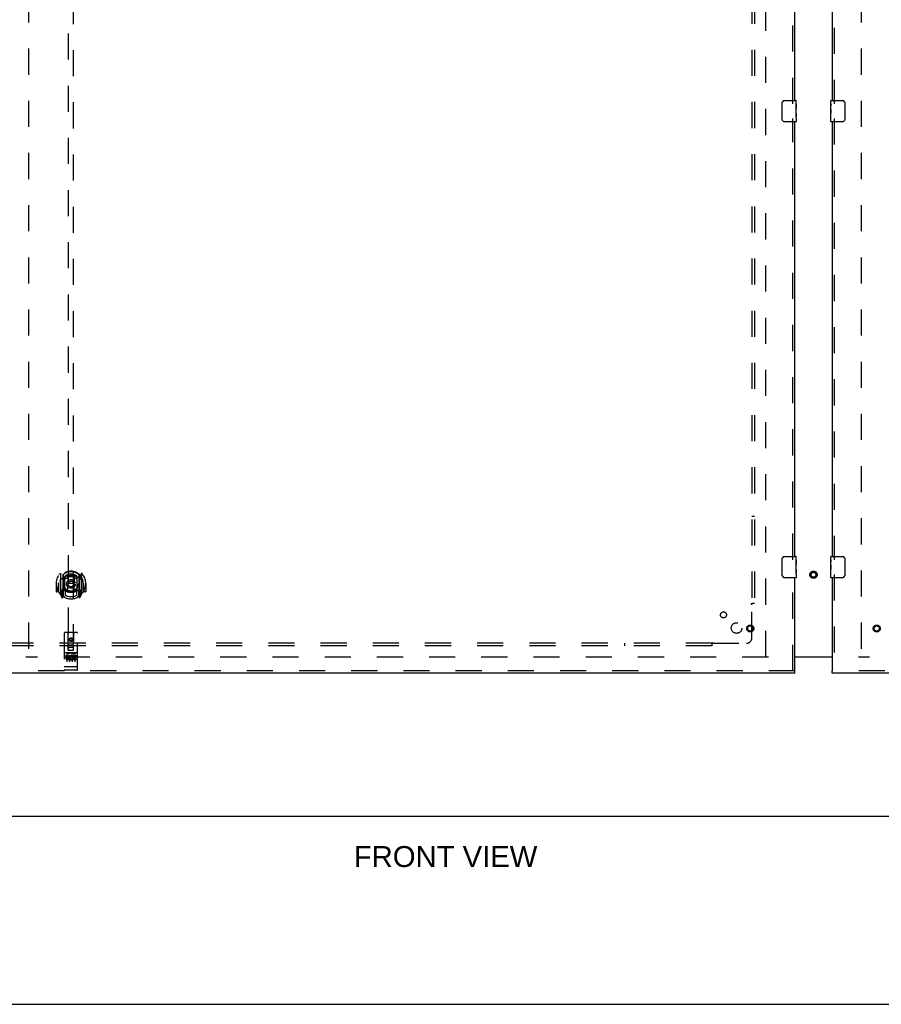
# Model space of a CAD drawing. Header units: inches. Extents: x 0 to 224, y 0 to 145.
# Tile 3 of 92: x 75 to 116, y 0 to 46. Entities that reach past the tile are written whole.
import ezdxf

# ---------------------------------------------------------------- set-up
doc = ezdxf.new("R2010")
doc.units = ezdxf.units.IN
doc.header["$LTSCALE"] = 12.302632
doc.header["$MEASUREMENT"] = 0
doc.linetypes.add('HIDDEN', pattern=[0.2, 0.1, -0.1])
doc.layers.get('0').update_dxf_attribs({"linetype": 'CONTINUOUS'})
for name, color, linetype in [('DEFAULT_2', 8, 'HIDDEN'), ('DIMENSIONS', 7, 'CONTINUOUS'), ('DOOR_2_ASSEMBLY', 7, 'CONTINUOUS'), ('MAIN_DOOR_ASSEMBLY', 7, 'CONTINUOUS'), ('SUBPANELS', 7, 'CONTINUOUS')]:
    doc.layers.add(name, color=color, linetype=linetype)
doc.styles.get("Standard").update_dxf_attribs({"font": 'arial.ttf'})

msp = doc.modelspace()

# ---------------------------------------------------------------- linework, layer by layer
at = {"color": 3, "linetype": 'Continuous'}
msp.add_line((111.769, 16.382), (113.519, 16.382), dxfattribs=at)
at = {"color": 7, "linetype": 'Continuous'}
for p, q in [((113.519, 16.362), (111.769, 16.362)), ((35.706, 8.867), (153.081, 8.867)), ((0, 0), (223.684, 0))]:
    msp.add_line(p, q, dxfattribs=at)
at = {"layer": 'DEFAULT_2', "color": 8, "linetype": 'HIDDEN'}
for p, q in [((75.644, 89.352), (75.644, 16.382)), ((110.394, 16.382), (110.394, 89.352)), ((114.894, 89.352), (114.894, 16.382)), ((110.519, 16.367), (75.519, 16.367)), ((149.738, 16.367), (114.769, 16.367))]:
    msp.add_line(p, q, dxfattribs=at)
for radius in [0.169, 0.124, 0.114]:
    msp.add_circle((112.644, 20.257), radius, dxfattribs=at)
at = {"layer": 'DOOR_2_ASSEMBLY', "color": 8, "linetype": 'HIDDEN'}
for p, q in [((111.665, 42.462), (111.665, 63.272)), ((77.519, 50.697), (77.519, 16.695)), ((77.769, 16.695), (77.769, 50.697)), ((111.665, 20.962), (111.665, 41.772)), ((77.144, 20.323), (77.144, 19.355)), ((77.261, 20.269), (77.261, 19.253)), ((77.269, 20.244), (77.269, 19.241)), ((77.361, 19.521), (77.361, 20.152)), ((77.369, 20.204), (77.369, 20.101)), ((77.481, 20.178), (77.511, 19.839)), ((77.807, 20.178), (77.776, 19.839)), ((77.919, 20.101), (77.919, 20.204)), ((77.926, 20.152), (77.926, 19.521)), ((78.019, 20.244), (78.019, 19.241)), ((78.026, 20.269), (78.026, 19.253)), ((78.144, 19.355), (78.144, 20.323)), ((111.665, 15.721), (111.665, 20.272)), ((76.959, 19.839), (76.944, 19.839)), ((76.944, 19.839), (76.944, 19.466)), ((77.061, 19.839), (77.076, 19.839)), ((77.061, 19.839), (77.061, 19.451)), ((77.069, 19.428), (77.069, 19.886)), ((77.261, 19.51), (77.201, 19.51)), ((77.201, 19.51), (77.201, 19.36)), ((77.361, 19.511), (77.289, 19.511)), ((77.369, 19.54), (77.369, 19.288)), ((77.481, 19.495), (77.511, 19.839)), ((77.776, 19.839), (77.511, 19.839)), ((77.807, 19.495), (77.776, 19.839)), ((77.919, 19.288), (77.919, 19.54)), ((77.999, 19.511), (77.926, 19.511)), ((78.086, 19.51), (78.026, 19.51)), ((78.086, 19.36), (78.086, 19.51)), ((78.226, 19.839), (78.211, 19.839)), ((78.219, 19.428), (78.219, 19.886)), ((78.226, 19.839), (78.226, 19.451)), ((78.344, 19.839), (78.329, 19.839)), ((78.344, 19.839), (78.344, 19.466)), ((77.061, 19.451), (76.959, 19.451)), ((77.061, 19.451), (77.069, 19.466)), ((77.148, 19.345), (77.218, 19.169)), ((77.201, 19.36), (77.269, 19.36)), ((77.239, 19.413), (77.21, 19.367)), ((77.24, 19.249), (77.244, 19.246)), ((77.247, 19.172), (77.261, 19.253)), ((77.339, 19.191), (77.269, 19.3)), ((77.271, 19.473), (77.271, 19.266)), ((77.357, 19.493), (77.291, 19.493)), ((77.996, 19.493), (77.931, 19.493)), ((78.019, 19.3), (77.949, 19.191)), ((78.016, 19.266), (78.016, 19.473)), ((78.019, 19.36), (78.086, 19.36)), ((78.026, 19.253), (78.041, 19.172)), ((78.047, 19.249), (78.048, 19.249)), ((78.048, 19.249), (78.048, 19.249)), ((78.048, 19.249), (78.048, 19.249)), ((78.078, 19.367), (78.049, 19.413)), ((78.069, 19.169), (78.139, 19.345)), ((78.218, 19.466), (78.226, 19.451)), ((78.329, 19.451), (78.226, 19.451)), ((77.331, 17.505), (77.331, 15.78)), ((77.926, 17.535), (77.361, 17.535)), ((77.517, 16.695), (77.514, 17.505)), ((77.644, 17.267), (77.581, 17.231)), ((77.581, 17.231), (77.591, 17.225)), ((77.581, 17.231), (77.581, 17.159)), ((77.644, 17.256), (77.591, 17.225)), ((77.591, 17.225), (77.591, 17.165)), ((77.706, 17.231), (77.644, 17.267)), ((77.644, 17.267), (77.644, 17.256)), ((77.696, 17.225), (77.644, 17.256)), ((77.706, 17.231), (77.696, 17.225)), ((77.696, 17.165), (77.696, 17.225)), ((77.706, 17.159), (77.706, 17.231)), ((77.77, 16.695), (77.774, 17.505)), ((77.956, 15.78), (77.956, 17.505)), ((77.516, 16.945), (77.771, 16.945)), ((77.729, 16.82), (77.559, 16.82)), ((77.581, 17.159), (77.591, 17.165)), ((77.581, 17.159), (77.644, 17.123)), ((77.591, 17.165), (77.644, 17.135)), ((77.644, 17.135), (77.696, 17.165)), ((77.644, 17.123), (77.706, 17.159)), ((77.644, 17.123), (77.644, 17.135)), ((77.706, 17.159), (77.696, 17.165)), ((77.926, 16.578), (77.361, 16.578)), ((77.499, 16.456), (77.407, 16.456)), ((77.407, 16.456), (77.407, 16.413)), ((77.499, 16.413), (77.407, 16.413)), ((77.433, 16.562), (77.605, 16.562)), ((77.456, 16.447), (77.456, 16.141)), ((77.503, 16.37), (77.457, 16.37)), ((77.499, 16.329), (77.471, 16.329)), ((77.563, 16.285), (77.471, 16.285)), ((77.517, 16.695), (77.539, 16.695)), ((77.539, 16.695), (77.749, 16.695)), ((77.563, 16.285), (77.563, 16.243)), ((77.581, 16.447), (77.581, 16.141)), ((77.683, 16.562), (77.855, 16.562)), ((77.695, 16.291), (77.712, 16.252)), ((77.706, 16.447), (77.706, 16.141)), ((77.72, 16.42), (77.707, 16.402)), ((77.716, 16.445), (77.72, 16.444)), ((77.876, 16.456), (77.72, 16.456)), ((77.72, 16.456), (77.72, 16.444)), ((77.72, 16.42), (77.72, 16.243)), ((77.749, 16.695), (77.77, 16.695)), ((77.876, 16.413), (77.762, 16.413)), ((77.762, 16.413), (77.762, 16.37)), ((77.854, 16.37), (77.762, 16.37)), ((77.854, 16.328), (77.762, 16.328)), ((77.762, 16.328), (77.762, 16.285)), ((77.876, 16.285), (77.762, 16.285)), ((77.831, 16.447), (77.831, 16.141)), ((77.854, 16.37), (77.854, 16.328)), ((77.876, 16.456), (77.876, 16.413)), ((77.876, 16.285), (77.876, 16.243)), ((77.35, 15.908), (77.349, 15.909)), ((77.351, 15.908), (77.35, 15.908)), ((77.352, 15.908), (77.351, 15.908)), ((77.351, 15.908), (77.351, 15.908)), ((77.353, 15.908), (77.352, 15.908)), ((77.354, 15.908), (77.353, 15.908)), ((77.355, 15.908), (77.354, 15.908)), ((77.356, 15.908), (77.355, 15.908)), ((77.357, 15.908), (77.356, 15.908)), ((77.356, 15.908), (77.356, 15.908)), ((77.358, 15.908), (77.357, 15.908)), ((77.359, 15.908), (77.358, 15.908)), ((77.36, 15.908), (77.359, 15.908)), ((77.361, 15.908), (77.36, 15.908)), ((77.927, 15.908), (77.361, 15.908)), ((77.361, 15.908), (77.361, 15.908)), ((77.563, 16.243), (77.471, 16.243)), ((77.876, 16.243), (77.72, 16.243)), ((77.927, 15.908), (77.928, 15.908)), ((77.928, 15.908), (77.929, 15.908)), ((77.928, 15.908), (77.928, 15.908)), ((77.929, 15.908), (77.93, 15.908)), ((77.93, 15.908), (77.931, 15.908)), ((77.931, 15.908), (77.932, 15.908)), ((77.932, 15.908), (77.933, 15.908)), ((77.933, 15.908), (77.934, 15.908)), ((77.933, 15.908), (77.933, 15.908)), ((77.934, 15.908), (77.935, 15.908)), ((77.935, 15.908), (77.936, 15.908)), ((77.936, 15.908), (77.937, 15.908)), ((77.937, 15.908), (77.938, 15.908)), ((77.937, 15.908), (77.937, 15.908)), ((77.938, 15.908), (77.939, 15.909)), ((77.939, 15.909), (77.94, 15.909)), ((77.94, 15.909), (77.941, 15.909)), ((111.769, 15.721), (74.831, 15.721)), ((77.926, 15.75), (77.361, 15.75))]:
    msp.add_line(p, q, dxfattribs=at)
at = {"layer": 'DOOR_2_ASSEMBLY', "color": 3, "linetype": 'Continuous'}
for p, q in [((111.769, 42.617), (111.769, 63.117)), ((111.769, 21.117), (111.769, 41.617)), ((111.769, 15.721), (111.769, 20.117)), ((111.769, 15.617), (74.831, 15.617))]:
    msp.add_line(p, q, dxfattribs=at)
at = {"layer": 'DOOR_2_ASSEMBLY', "color": 7, "linetype": 'Continuous'}
for p, q in [((111.174, 41.717), (111.174, 42.517)), ((111.274, 42.617), (111.814, 42.617)), ((111.829, 42.463), (111.822, 42.463)), ((111.822, 42.463), (111.822, 42.233)), ((111.829, 42.296), (111.822, 42.296)), ((111.829, 42.039), (111.829, 42.602)), ((111.829, 42.233), (111.822, 42.233)), ((111.829, 42.002), (111.822, 42.002)), ((111.822, 42.002), (111.822, 41.866)), ((111.829, 42.197), (111.823, 42.197)), ((111.823, 41.834), (111.829, 41.834)), ((111.827, 42.063), (111.826, 42.085)), ((111.827, 42.065), (111.829, 42.065)), ((111.829, 41.779), (111.829, 42.036)), ((111.814, 41.617), (111.274, 41.617)), ((111.829, 41.778), (111.829, 41.632)), ((111.174, 20.217), (111.174, 21.017)), ((111.274, 21.117), (111.814, 21.117)), ((111.829, 20.963), (111.822, 20.963)), ((111.822, 20.963), (111.822, 20.733)), ((111.829, 20.539), (111.829, 21.102)), ((111.829, 20.796), (111.822, 20.796)), ((111.829, 20.733), (111.822, 20.733)), ((111.829, 20.502), (111.822, 20.502)), ((111.822, 20.502), (111.822, 20.366)), ((111.829, 20.697), (111.823, 20.697)), ((111.827, 20.563), (111.826, 20.585)), ((111.827, 20.565), (111.829, 20.565)), ((111.829, 20.279), (111.829, 20.536)), ((111.814, 20.117), (111.274, 20.117)), ((111.823, 20.334), (111.829, 20.334)), ((111.829, 20.278), (111.829, 20.132)), ((111.769, 15.617), (111.769, 15.721))]:
    msp.add_line(p, q, dxfattribs=at)
for points in [[(111.174, 42.517), (111.174, 42.524), (111.175, 42.53), (111.176, 42.536), (111.177, 42.542), (111.179, 42.548), (111.181, 42.554)], [(111.826, 42.085), (111.825, 42.097), (111.824, 42.109), (111.823, 42.121), (111.822, 42.134), (111.822, 42.147), (111.822, 42.159), (111.822, 42.172), (111.822, 42.185), (111.823, 42.198), (111.824, 42.21), (111.825, 42.222)], [(111.824, 41.829), (111.823, 41.838), (111.822, 41.847), (111.822, 41.857), (111.822, 41.866)], [(111.826, 41.805), (111.825, 41.813), (111.824, 41.821), (111.824, 41.829)], [(111.829, 41.778), (111.829, 41.782), (111.828, 41.786), (111.828, 41.792), (111.826, 41.805)], [(111.829, 42.036), (111.829, 42.044), (111.828, 42.053), (111.827, 42.063)], [(111.181, 41.681), (111.179, 41.687), (111.177, 41.693), (111.176, 41.699), (111.175, 41.705), (111.174, 41.711), (111.174, 41.717)], [(111.174, 21.017), (111.174, 21.024), (111.175, 21.03), (111.176, 21.036), (111.177, 21.042), (111.179, 21.048), (111.181, 21.054)], [(111.826, 20.585), (111.825, 20.597), (111.824, 20.609), (111.823, 20.621), (111.822, 20.634), (111.822, 20.647), (111.822, 20.659), (111.822, 20.672), (111.822, 20.685), (111.823, 20.698), (111.824, 20.71), (111.825, 20.722)], [(111.829, 20.536), (111.829, 20.544), (111.828, 20.553), (111.827, 20.563)], [(111.181, 20.181), (111.179, 20.187), (111.177, 20.193), (111.176, 20.199), (111.175, 20.205), (111.174, 20.211), (111.174, 20.217)], [(111.824, 20.329), (111.823, 20.338), (111.822, 20.347), (111.822, 20.357), (111.822, 20.366)], [(111.826, 20.305), (111.825, 20.313), (111.824, 20.321), (111.824, 20.329)], [(111.829, 20.278), (111.829, 20.282), (111.828, 20.286), (111.828, 20.292), (111.826, 20.305)]]:
    msp.add_lwpolyline(points, dxfattribs=at)
at = {"layer": 'DOOR_2_ASSEMBLY', "color": 8, "linetype": 'HIDDEN'}
for points in [[(77.098, 20.278), (77.099, 20.279), (77.1, 20.279), (77.101, 20.28), (77.101, 20.281), (77.102, 20.282), (77.103, 20.283), (77.103, 20.283), (77.104, 20.284), (77.105, 20.285), (77.106, 20.286), (77.107, 20.286), (77.107, 20.287), (77.108, 20.288), (77.109, 20.288), (77.11, 20.289), (77.11, 20.29), (77.111, 20.29), (77.112, 20.291), (77.113, 20.292), (77.114, 20.292), (77.115, 20.293), (77.116, 20.294), (77.116, 20.294), (77.117, 20.295), (77.118, 20.295), (77.119, 20.296), (77.12, 20.296), (77.121, 20.297), (77.122, 20.297), (77.123, 20.298), (77.124, 20.298), (77.124, 20.299), (77.125, 20.299), (77.126, 20.3)], [(77.19, 20.054), (77.188, 20.053), (77.187, 20.051), (77.185, 20.05), (77.183, 20.048), (77.182, 20.047), (77.18, 20.045), (77.178, 20.044), (77.177, 20.042), (77.175, 20.04), (77.173, 20.038), (77.171, 20.036), (77.169, 20.034), (77.168, 20.032), (77.166, 20.03), (77.164, 20.028), (77.162, 20.025), (77.16, 20.023), (77.157, 20.02), (77.155, 20.018), (77.153, 20.015), (77.151, 20.012), (77.149, 20.009), (77.146, 20.006), (77.144, 20.003), (77.142, 19.999), (77.139, 19.996), (77.137, 19.992), (77.134, 19.989), (77.132, 19.985), (77.129, 19.981), (77.126, 19.976), (77.123, 19.972), (77.12, 19.967), (77.118, 19.963), (77.114, 19.958), (77.111, 19.952)], [(77.456, 20.196), (77.461, 20.197), (77.467, 20.199), (77.472, 20.2), (77.478, 20.201), (77.483, 20.203), (77.488, 20.204), (77.494, 20.205), (77.499, 20.206), (77.505, 20.207), (77.51, 20.209), (77.516, 20.21), (77.521, 20.211), (77.527, 20.212), (77.532, 20.212), (77.538, 20.213), (77.543, 20.214), (77.549, 20.215), (77.555, 20.216), (77.56, 20.216), (77.566, 20.217), (77.571, 20.218), (77.577, 20.218), (77.582, 20.219), (77.588, 20.219), (77.594, 20.22), (77.599, 20.22), (77.605, 20.22), (77.61, 20.221), (77.616, 20.221), (77.621, 20.221), (77.627, 20.221), (77.633, 20.221), (77.638, 20.221), (77.644, 20.221), (77.649, 20.221), (77.655, 20.221), (77.661, 20.221), (77.666, 20.221), (77.672, 20.221), (77.677, 20.221), (77.683, 20.22), (77.689, 20.22), (77.694, 20.22), (77.7, 20.219), (77.705, 20.219), (77.711, 20.218), (77.717, 20.218), (77.722, 20.217), (77.728, 20.216), (77.733, 20.216), (77.739, 20.215), (77.744, 20.214), (77.75, 20.213), (77.755, 20.212), (77.761, 20.212), (77.766, 20.211), (77.772, 20.21), (77.777, 20.209), (77.783, 20.207), (77.788, 20.206), (77.794, 20.205), (77.799, 20.204), (77.805, 20.203), (77.81, 20.201), (77.816, 20.2), (77.821, 20.199), (77.826, 20.197), (77.832, 20.196)], [(78.176, 19.952), (78.173, 19.958), (78.17, 19.963), (78.167, 19.967), (78.164, 19.972), (78.162, 19.976), (78.159, 19.981), (78.156, 19.985), (78.154, 19.989), (78.151, 19.992), (78.149, 19.996), (78.146, 19.999), (78.144, 20.003), (78.141, 20.006), (78.139, 20.009), (78.137, 20.012), (78.135, 20.015), (78.132, 20.018), (78.13, 20.02), (78.128, 20.023), (78.126, 20.025), (78.124, 20.028), (78.122, 20.03), (78.12, 20.032), (78.118, 20.034), (78.116, 20.036), (78.115, 20.038), (78.113, 20.04), (78.111, 20.042), (78.109, 20.044), (78.108, 20.045), (78.106, 20.047), (78.104, 20.048), (78.103, 20.05), (78.101, 20.051), (78.1, 20.053), (78.098, 20.054)], [(78.161, 20.3), (78.162, 20.299), (78.163, 20.299), (78.164, 20.298), (78.165, 20.298), (78.166, 20.297), (78.167, 20.297), (78.168, 20.296), (78.169, 20.296), (78.17, 20.295), (78.171, 20.295), (78.171, 20.294), (78.172, 20.294), (78.173, 20.293), (78.174, 20.292), (78.175, 20.292), (78.176, 20.291), (78.176, 20.29), (78.177, 20.29), (78.178, 20.289), (78.179, 20.288), (78.18, 20.288), (78.18, 20.287), (78.181, 20.286), (78.182, 20.286), (78.183, 20.285), (78.184, 20.284), (78.184, 20.283), (78.185, 20.283), (78.186, 20.282), (78.186, 20.281), (78.187, 20.28), (78.188, 20.279), (78.189, 20.279), (78.189, 20.278)], [(77.126, 19.378), (77.125, 19.379), (77.124, 19.379), (77.124, 19.38), (77.123, 19.38), (77.122, 19.38), (77.121, 19.381), (77.12, 19.381), (77.119, 19.382), (77.118, 19.383), (77.117, 19.383), (77.116, 19.384), (77.116, 19.384), (77.115, 19.385), (77.114, 19.385), (77.113, 19.386), (77.112, 19.387), (77.111, 19.387), (77.11, 19.388), (77.11, 19.389), (77.109, 19.389), (77.108, 19.39), (77.107, 19.391), (77.107, 19.391), (77.106, 19.392), (77.105, 19.393), (77.104, 19.394), (77.103, 19.394), (77.103, 19.395), (77.102, 19.396), (77.101, 19.397), (77.101, 19.398), (77.1, 19.398), (77.099, 19.399), (77.098, 19.4)], [(78.189, 19.4), (78.189, 19.399), (78.188, 19.398), (78.187, 19.398), (78.186, 19.397), (78.186, 19.396), (78.185, 19.395), (78.184, 19.394), (78.184, 19.394), (78.183, 19.393), (78.182, 19.392), (78.181, 19.391), (78.18, 19.391), (78.18, 19.39), (78.179, 19.389), (78.178, 19.389), (78.177, 19.388), (78.176, 19.387), (78.176, 19.387), (78.175, 19.386), (78.174, 19.385), (78.173, 19.385), (78.172, 19.384), (78.171, 19.384), (78.171, 19.383), (78.17, 19.383), (78.169, 19.382), (78.168, 19.381), (78.167, 19.381), (78.166, 19.38), (78.165, 19.38), (78.164, 19.38), (78.163, 19.379), (78.162, 19.379), (78.161, 19.378)], [(77.426, 16.561), (77.426, 16.561), (77.427, 16.561), (77.427, 16.561), (77.427, 16.561), (77.427, 16.561), (77.427, 16.561), (77.427, 16.561), (77.427, 16.561), (77.427, 16.561), (77.427, 16.561), (77.427, 16.561), (77.428, 16.561), (77.428, 16.561), (77.428, 16.561), (77.428, 16.561), (77.428, 16.561), (77.428, 16.561), (77.428, 16.561), (77.428, 16.561), (77.429, 16.561), (77.429, 16.561), (77.429, 16.561), (77.429, 16.562), (77.429, 16.562), (77.429, 16.562), (77.429, 16.562), (77.429, 16.562), (77.43, 16.562), (77.43, 16.562), (77.43, 16.562), (77.43, 16.562), (77.43, 16.562), (77.43, 16.562), (77.431, 16.562), (77.431, 16.562), (77.431, 16.562), (77.431, 16.562), (77.431, 16.562), (77.432, 16.562), (77.432, 16.562), (77.432, 16.562), (77.432, 16.562), (77.432, 16.562), (77.433, 16.562), (77.433, 16.562)], [(77.605, 16.562), (77.605, 16.562), (77.605, 16.562), (77.605, 16.562), (77.606, 16.562), (77.606, 16.562), (77.606, 16.562), (77.606, 16.562), (77.606, 16.562), (77.607, 16.562), (77.607, 16.562), (77.607, 16.562), (77.607, 16.562), (77.607, 16.562), (77.607, 16.562), (77.608, 16.562), (77.608, 16.562), (77.608, 16.562), (77.608, 16.562), (77.608, 16.562), (77.608, 16.562), (77.609, 16.562), (77.609, 16.562), (77.609, 16.562), (77.609, 16.561), (77.609, 16.561), (77.609, 16.561), (77.609, 16.561), (77.609, 16.561), (77.61, 16.561), (77.61, 16.561), (77.61, 16.561), (77.61, 16.561), (77.61, 16.561), (77.61, 16.561), (77.61, 16.561), (77.61, 16.561), (77.611, 16.561), (77.611, 16.561), (77.611, 16.561), (77.611, 16.561), (77.611, 16.561), (77.611, 16.561), (77.611, 16.561), (77.611, 16.561), (77.611, 16.561), (77.611, 16.561)], [(77.676, 16.561), (77.676, 16.561), (77.677, 16.561), (77.677, 16.561), (77.677, 16.561), (77.677, 16.561), (77.677, 16.561), (77.677, 16.561), (77.677, 16.561), (77.677, 16.561), (77.677, 16.561), (77.677, 16.561), (77.678, 16.561), (77.678, 16.561), (77.678, 16.561), (77.678, 16.561), (77.678, 16.561), (77.678, 16.561), (77.678, 16.561), (77.678, 16.561), (77.679, 16.561), (77.679, 16.561), (77.679, 16.561), (77.679, 16.562), (77.679, 16.562), (77.679, 16.562), (77.679, 16.562), (77.68, 16.562), (77.68, 16.562), (77.68, 16.562), (77.68, 16.562), (77.68, 16.562), (77.68, 16.562), (77.68, 16.562), (77.681, 16.562), (77.681, 16.562), (77.681, 16.562), (77.681, 16.562), (77.681, 16.562), (77.682, 16.562), (77.682, 16.562), (77.682, 16.562), (77.682, 16.562), (77.682, 16.562), (77.683, 16.562), (77.683, 16.562)], [(77.855, 16.562), (77.855, 16.562), (77.855, 16.562), (77.855, 16.562), (77.856, 16.562), (77.856, 16.562), (77.856, 16.562), (77.856, 16.562), (77.856, 16.562), (77.857, 16.562), (77.857, 16.562), (77.857, 16.562), (77.857, 16.562), (77.857, 16.562), (77.857, 16.562), (77.858, 16.562), (77.858, 16.562), (77.858, 16.562), (77.858, 16.562), (77.858, 16.562), (77.858, 16.562), (77.859, 16.562), (77.859, 16.562), (77.859, 16.562), (77.859, 16.561), (77.859, 16.561), (77.859, 16.561), (77.859, 16.561), (77.86, 16.561), (77.86, 16.561), (77.86, 16.561), (77.86, 16.561), (77.86, 16.561), (77.86, 16.561), (77.86, 16.561), (77.86, 16.561), (77.86, 16.561), (77.861, 16.561), (77.861, 16.561), (77.861, 16.561), (77.861, 16.561), (77.861, 16.561), (77.861, 16.561), (77.861, 16.561), (77.861, 16.561), (77.861, 16.561), (77.861, 16.561)], [(77.348, 15.909), (77.347, 15.909), (77.347, 15.909), (77.347, 15.909), (77.346, 15.909), (77.346, 15.909), (77.345, 15.909), (77.345, 15.909), (77.345, 15.909), (77.344, 15.909), (77.344, 15.909), (77.344, 15.909), (77.343, 15.909), (77.343, 15.909), (77.343, 15.909), (77.342, 15.91), (77.342, 15.91), (77.342, 15.91), (77.341, 15.91), (77.341, 15.91), (77.341, 15.91), (77.34, 15.91), (77.34, 15.91), (77.34, 15.91), (77.34, 15.91), (77.339, 15.91), (77.339, 15.91), (77.339, 15.91), (77.338, 15.911), (77.338, 15.911), (77.338, 15.911), (77.338, 15.911), (77.337, 15.911), (77.337, 15.911), (77.337, 15.911), (77.337, 15.911), (77.336, 15.911), (77.336, 15.911), (77.336, 15.911), (77.336, 15.911), (77.336, 15.912), (77.335, 15.912), (77.335, 15.912), (77.335, 15.912), (77.335, 15.912), (77.335, 15.912), (77.334, 15.912), (77.334, 15.912), (77.334, 15.912), (77.334, 15.912), (77.334, 15.912), (77.334, 15.913), (77.333, 15.913), (77.333, 15.913), (77.333, 15.913), (77.333, 15.913), (77.333, 15.913), (77.333, 15.913), (77.333, 15.913), (77.332, 15.913), (77.332, 15.913), (77.332, 15.914), (77.332, 15.914), (77.332, 15.914), (77.332, 15.914), (77.332, 15.914), (77.332, 15.914), (77.332, 15.914), (77.332, 15.914), (77.332, 15.914), (77.332, 15.914), (77.332, 15.915), (77.331, 15.915), (77.331, 15.915), (77.331, 15.915), (77.331, 15.915), (77.331, 15.915), (77.331, 15.915), (77.331, 15.915)], [(77.349, 15.909), (77.348, 15.909), (77.348, 15.909)], [(77.941, 15.909), (77.941, 15.909), (77.941, 15.909), (77.942, 15.909), (77.942, 15.909), (77.942, 15.909), (77.943, 15.909), (77.943, 15.909), (77.943, 15.909), (77.944, 15.909), (77.944, 15.909), (77.944, 15.909), (77.945, 15.909), (77.945, 15.909), (77.945, 15.91), (77.946, 15.91), (77.946, 15.91), (77.946, 15.91), (77.947, 15.91), (77.947, 15.91), (77.947, 15.91), (77.948, 15.91), (77.948, 15.91), (77.948, 15.91), (77.948, 15.91), (77.949, 15.91), (77.949, 15.91), (77.949, 15.911), (77.95, 15.911), (77.95, 15.911), (77.95, 15.911), (77.95, 15.911), (77.951, 15.911), (77.951, 15.911), (77.951, 15.911), (77.951, 15.911), (77.952, 15.911), (77.952, 15.911), (77.952, 15.911), (77.952, 15.912), (77.952, 15.912), (77.953, 15.912), (77.953, 15.912), (77.953, 15.912), (77.953, 15.912), (77.953, 15.912), (77.954, 15.912), (77.954, 15.912), (77.954, 15.912), (77.954, 15.912), (77.954, 15.913), (77.954, 15.913), (77.955, 15.913), (77.955, 15.913), (77.955, 15.913), (77.955, 15.913), (77.955, 15.913), (77.955, 15.913), (77.955, 15.913), (77.955, 15.913), (77.956, 15.914), (77.956, 15.914), (77.956, 15.914), (77.956, 15.914), (77.956, 15.914), (77.956, 15.914), (77.956, 15.914), (77.956, 15.914), (77.956, 15.914), (77.956, 15.914), (77.956, 15.915), (77.956, 15.915), (77.956, 15.915), (77.956, 15.915), (77.956, 15.915), (77.956, 15.915), (77.956, 15.915), (77.956, 15.915)]]:
    msp.add_lwpolyline(points, dxfattribs=at)
for centre, radius in [((77.644, 19.821), 0.35), ((77.644, 19.821), 0.335), ((77.644, 19.821), 0.205), ((77.644, 19.821), 0.133), ((109.665, 17.721), 0.164), ((109.665, 17.721), 0.124), ((77.644, 17.195), 0.085), ((77.644, 17.195), 0.0845)]:
    msp.add_circle(centre, radius, dxfattribs=at)
at = {"layer": 'DOOR_2_ASSEMBLY', "color": 7, "linetype": 'Continuous'}
for centre, radius, start, end in [((111.274, 42.517), 0.1, 90, 158.7946), ((111.814, 42.602), 0.015, 0, 90), ((111.274, 41.717), 0.1, 201.1999, 270), ((111.814, 41.632), 0.015, 270, 360), ((111.274, 21.017), 0.1, 90, 158.7946), ((111.814, 21.102), 0.015, 0, 90), ((111.274, 20.217), 0.1, 201.1999, 270), ((111.814, 20.132), 0.015, 270, 360)]:
    msp.add_arc(centre, radius, start, end, dxfattribs=at)
at = {"layer": 'DOOR_2_ASSEMBLY', "color": 8, "linetype": 'HIDDEN'}
for centre, radius, start, end in [((77.644, 19.839), 0.7, 305.5126, 234.4874), ((77.644, 19.836), 0.583, 0.2464, 179.7536), ((77.644, 19.811), 0.58, 7.6622, 172.3378), ((77.159, 20.323), 0.015, 135.0748, 180), ((77.644, 19.521), 0.7, 49.529, 130.471), ((77.276, 20.269), 0.015, 130.3587, 180), ((77.289, 20.244), 0.02, 129.3378, 179.9984), ((77.376, 20.152), 0.015, 112.9863, 180), ((77.644, 19.811), 0.48, 55.0461, 124.9539), ((77.399, 20.101), 0.03, 180, 311.1261), ((77.644, 19.821), 0.343, 48.8739, 131.1261), ((77.461, 20.176), 0.02, 5.0796, 105.5752), ((77.826, 20.176), 0.02, 74.4248, 174.9204), ((77.889, 20.101), 0.03, 228.8739, 360), ((77.911, 20.152), 0.015, 0, 67.0137), ((77.999, 20.244), 0.02, 0, 50.6594), ((78.011, 20.269), 0.015, 0, 49.6413), ((78.129, 20.323), 0.015, 0, 44.9252), ((77.644, 19.839), 0.685, 180, 213.0115), ((77.089, 19.886), 0.02, 172.3378, 180), ((77.644, 20.151), 0.7, 233.2319, 306.7681), ((77.081, 19.515), 0.188, 327.3208, 360), ((77.289, 19.491), 0.02, 90, 180), ((77.376, 19.521), 0.015, 180, 247.0137), ((77.399, 19.54), 0.03, 48.8739, 180), ((77.644, 19.821), 0.343, 228.8739, 311.1261), ((77.889, 19.54), 0.03, 0, 131.1261), ((77.911, 19.521), 0.015, 292.9863, 360), ((77.999, 19.491), 0.02, 0, 90), ((78.207, 19.515), 0.188, 180, 212.6792), ((77.644, 19.839), 0.685, 326.9885, 360), ((78.199, 19.886), 0.02, 0, 7.6622), ((76.959, 19.466), 0.015, 180, 270), ((77.089, 19.428), 0.02, 180, 215.2961), ((77.644, 19.821), 0.7, 215.2961, 324.7039), ((77.159, 19.355), 0.015, 180, 224.9252), ((77.214, 19.365), 0.005, 147.3208, 270), ((77.232, 19.175), 0.015, 201.8041, 350), ((77.249, 19.285), 0.02, 234.4874, 360), ((77.251, 19.266), 0.02, 234.7457, 360), ((77.289, 19.241), 0.02, 180, 238.5295), ((77.291, 19.473), 0.02, 90, 180), ((77.357, 19.473), 0.02, 66.536, 90), ((77.644, 20.133), 0.7, 246.536, 293.464), ((77.644, 19.821), 0.6, 242.7204, 297.2796), ((77.461, 19.496), 0.02, 254.3869, 354.9204), ((77.827, 19.496), 0.02, 185.0796, 285.6131), ((77.931, 19.473), 0.02, 90, 113.464), ((77.996, 19.473), 0.02, 0, 90), ((77.999, 19.241), 0.02, 301.4688, 359.9992), ((78.036, 19.266), 0.02, 180, 305.2543), ((78.039, 19.285), 0.02, 180, 305.5126), ((78.055, 19.175), 0.015, 190, 338.1959), ((78.074, 19.365), 0.005, 270, 32.6792), ((78.129, 19.355), 0.015, 315.0748, 360), ((78.199, 19.428), 0.02, 324.7039, 360), ((78.329, 19.466), 0.015, 270, 360), ((77.361, 17.505), 0.03, 90, 180), ((77.484, 17.505), 0.03, 0, 90), ((77.804, 17.505), 0.03, 90, 180), ((77.926, 17.505), 0.03, 0, 90), ((77.559, 16.78), 0.04, 90, 180), ((77.559, 16.735), 0.04, 180, 270), ((77.729, 16.78), 0.04, 0, 90), ((77.729, 16.735), 0.04, 270, 360), ((77.361, 16.608), 0.03, 180, 270), ((77.471, 16.307), 0.0644, 102.2995, 270.0775), ((77.471, 16.307), 0.0219, 89.9011, 270), ((77.499, 16.392), 0.0635, 270, 90), ((77.499, 16.391), 0.0219, 280.307, 90), ((77.67, 16.349), 0.107, 64.2636, 293.4027), ((77.67, 16.349), 0.0639, 54.8895, 293.4026), ((77.926, 16.608), 0.03, 270, 360), ((77.361, 15.78), 0.03, 180, 270), ((77.926, 15.78), 0.03, 270, 360)]:
    msp.add_arc(centre, radius, start, end, dxfattribs=at)
at = {"layer": 'DOOR_2_ASSEMBLY', "color": 7, "linetype": 'Continuous'}
for centre in [(111.566, 42.201), (111.566, 20.701)]:
    msp.add_ellipse(centre, major_axis=(0.263, 0), ratio=0.432808, start_param=0, end_param=0.179988, dxfattribs=at)
at = {"layer": 'MAIN_DOOR_ASSEMBLY', "color": 8, "linetype": 'HIDDEN'}
for p, q in [((113.623, 63.272), (113.623, 42.462)), ((113.623, 41.772), (113.623, 20.962)), ((113.623, 20.272), (113.623, 15.721)), ((150.456, 15.721), (113.519, 15.721))]:
    msp.add_line(p, q, dxfattribs=at)
at = {"layer": 'MAIN_DOOR_ASSEMBLY', "color": 3, "linetype": 'Continuous'}
for p, q in [((113.519, 63.117), (113.519, 42.617)), ((113.519, 41.617), (113.519, 21.117)), ((113.519, 20.117), (113.519, 15.721)), ((150.456, 15.617), (113.519, 15.617))]:
    msp.add_line(p, q, dxfattribs=at)
at = {"layer": 'MAIN_DOOR_ASSEMBLY', "color": 7, "linetype": 'Continuous'}
for p, q in [((113.459, 42.457), (113.459, 42.602)), ((113.459, 42.199), (113.459, 42.456)), ((113.465, 42.4), (113.459, 42.4)), ((113.466, 42.233), (113.466, 42.369)), ((113.474, 42.617), (114.014, 42.617)), ((114.114, 42.517), (114.114, 41.717)), ((113.459, 42.233), (113.466, 42.233)), ((113.459, 41.632), (113.459, 42.196)), ((113.46, 42.17), (113.459, 42.17)), ((113.459, 42.038), (113.465, 42.038)), ((113.459, 42.002), (113.466, 42.002)), ((113.459, 41.939), (113.466, 41.939)), ((113.46, 42.172), (113.462, 42.15)), ((113.466, 41.772), (113.466, 42.002)), ((113.459, 41.772), (113.466, 41.772)), ((114.014, 41.617), (113.474, 41.617)), ((113.459, 20.957), (113.459, 21.102)), ((113.459, 20.699), (113.459, 20.956)), ((113.465, 20.9), (113.459, 20.9)), ((113.474, 21.117), (114.014, 21.117)), ((114.114, 21.017), (114.114, 20.217)), ((113.459, 20.733), (113.466, 20.733)), ((113.459, 20.132), (113.459, 20.696)), ((113.46, 20.67), (113.459, 20.67)), ((113.459, 20.538), (113.465, 20.538)), ((113.459, 20.502), (113.466, 20.502)), ((113.459, 20.439), (113.466, 20.439)), ((113.46, 20.672), (113.462, 20.65)), ((113.466, 20.733), (113.466, 20.869)), ((113.466, 20.272), (113.466, 20.502)), ((113.459, 20.272), (113.466, 20.272)), ((114.014, 20.117), (113.474, 20.117)), ((113.519, 15.617), (113.519, 15.721))]:
    msp.add_line(p, q, dxfattribs=at)
for points in [[(113.459, 42.457), (113.459, 42.453), (113.459, 42.448), (113.46, 42.443), (113.462, 42.43)], [(113.462, 42.43), (113.463, 42.422), (113.463, 42.414), (113.464, 42.405)], [(113.464, 42.405), (113.465, 42.397), (113.465, 42.387), (113.466, 42.378), (113.466, 42.369)], [(114.107, 42.554), (114.109, 42.548), (114.111, 42.542), (114.112, 42.536), (114.113, 42.53), (114.114, 42.524), (114.114, 42.517)], [(113.459, 42.199), (113.459, 42.191), (113.46, 42.182), (113.46, 42.172)], [(113.462, 42.15), (113.463, 42.138), (113.464, 42.126), (113.465, 42.114), (113.465, 42.101), (113.466, 42.088), (113.466, 42.075), (113.466, 42.063), (113.465, 42.05), (113.465, 42.037), (113.464, 42.025), (113.463, 42.013)], [(114.114, 41.717), (114.114, 41.711), (114.113, 41.705), (114.112, 41.699), (114.111, 41.693), (114.109, 41.687), (114.107, 41.681)], [(113.459, 20.957), (113.459, 20.953), (113.459, 20.948), (113.46, 20.943), (113.462, 20.93)], [(113.462, 20.93), (113.463, 20.922), (113.463, 20.914), (113.464, 20.905)], [(113.464, 20.905), (113.465, 20.897), (113.465, 20.887), (113.466, 20.878), (113.466, 20.869)], [(114.107, 21.054), (114.109, 21.048), (114.111, 21.042), (114.112, 21.036), (114.113, 21.03), (114.114, 21.024), (114.114, 21.017)], [(113.459, 20.699), (113.459, 20.691), (113.46, 20.682), (113.46, 20.672)], [(113.462, 20.65), (113.463, 20.638), (113.464, 20.626), (113.465, 20.614), (113.465, 20.601), (113.466, 20.588), (113.466, 20.575), (113.466, 20.563), (113.465, 20.55), (113.465, 20.537), (113.464, 20.525), (113.463, 20.513)], [(114.114, 20.217), (114.114, 20.211), (114.113, 20.205), (114.112, 20.199), (114.111, 20.193), (114.109, 20.187), (114.107, 20.181)]]:
    msp.add_lwpolyline(points, dxfattribs=at)
at = {"layer": 'MAIN_DOOR_ASSEMBLY', "color": 8, "linetype": 'HIDDEN'}
for radius in [0.164, 0.124]:
    msp.add_circle((115.623, 17.721), radius, dxfattribs=at)
at = {"layer": 'MAIN_DOOR_ASSEMBLY', "color": 7, "linetype": 'Continuous'}
for centre, radius, start, end in [((113.474, 42.602), 0.015, 90, 180), ((114.014, 42.517), 0.1, 21.1999, 90), ((113.474, 41.632), 0.015, 180, 270), ((114.014, 41.717), 0.1, 270, 338.7946), ((113.474, 21.102), 0.015, 90, 180), ((114.014, 21.017), 0.1, 21.1999, 90), ((113.474, 20.132), 0.015, 180, 270), ((114.014, 20.217), 0.1, 270, 338.7946)]:
    msp.add_arc(centre, radius, start, end, dxfattribs=at)
for centre, start_param, end_param in [((113.722, 42.033), 3.141593, 3.321581), ((113.722, 20.533), -3.141593, -2.961605)]:
    msp.add_ellipse(centre, major_axis=(0.263, 0), ratio=0.432808, start_param=start_param, end_param=end_param, dxfattribs=at)
at = {"layer": 'SUBPANELS', "color": 8, "linetype": 'HIDDEN'}
for p, q in [((109.738, 86.836), (109.738, 18.899)), ((109.863, 86.836), (109.863, 18.899)), ((109.738, 23.024), (109.863, 23.024)), ((109.697, 18.899), (109.776, 18.899)), ((109.738, 17.274), (109.738, 18.863)), ((109.863, 18.899), (109.776, 18.899)), ((107.863, 17.024), (39.925, 17.024)), ((107.863, 16.899), (39.925, 16.899)), ((103.738, 17.024), (103.738, 16.899)), ((107.863, 16.985), (107.863, 17.064)), ((107.863, 16.899), (107.863, 16.985)), ((107.88, 17.005), (107.887, 17.012)), ((107.898, 17.024), (109.488, 17.024))]:
    msp.add_line(p, q, dxfattribs=at)
for points in [[(109.697, 18.899), (109.698, 18.897), (109.698, 18.895), (109.699, 18.893), (109.7, 18.891), (109.702, 18.89), (109.703, 18.888), (109.705, 18.886), (109.706, 18.885), (109.708, 18.883), (109.71, 18.882), (109.712, 18.88), (109.714, 18.879), (109.717, 18.877), (109.719, 18.876)], [(109.719, 18.876), (109.724, 18.873), (109.726, 18.871), (109.729, 18.87), (109.731, 18.868), (109.734, 18.866), (109.736, 18.865), (109.738, 18.863)], [(109.751, 18.876), (109.749, 18.874), (109.747, 18.872), (109.745, 18.87), (109.743, 18.868), (109.741, 18.867), (109.739, 18.865), (109.738, 18.863)], [(109.776, 18.899), (109.774, 18.897), (109.771, 18.895), (109.769, 18.893), (109.767, 18.892), (109.765, 18.89), (109.763, 18.888), (109.761, 18.887), (109.76, 18.885), (109.758, 18.883), (109.756, 18.882), (109.751, 18.876)], [(107.863, 17.064), (107.865, 17.064), (107.866, 17.063), (107.868, 17.062), (107.87, 17.061), (107.872, 17.06), (107.873, 17.058), (107.875, 17.057), (107.877, 17.055), (107.878, 17.053), (107.88, 17.051), (107.881, 17.049), (107.883, 17.047), (107.884, 17.045), (107.885, 17.042), (107.888, 17.037)], [(107.863, 16.985), (107.864, 16.988), (107.866, 16.99), (107.868, 16.992), (107.87, 16.994), (107.871, 16.996), (107.873, 16.998), (107.875, 17), (107.876, 17.002), (107.878, 17.003), (107.88, 17.005)], [(107.887, 17.012), (107.889, 17.014), (107.891, 17.016), (107.893, 17.018), (107.895, 17.02), (107.896, 17.022), (107.898, 17.024)], [(107.888, 17.037), (107.89, 17.035), (107.892, 17.032), (107.893, 17.03), (107.895, 17.028), (107.896, 17.026), (107.898, 17.024)]]:
    msp.add_lwpolyline(points, dxfattribs=at)
for centre, radius in [((108.4, 18.361), 0.141), ((109.019, 17.742), 0.25)]:
    msp.add_circle(centre, radius, dxfattribs=at)
msp.add_arc((109.488, 17.274), 0.25, 270, 360, dxfattribs=at)

# ---------------------------------------------------------------- texts
at = {"layer": 'DIMENSIONS', "color": 2, "linetype": 'Continuous', "insert": (95.302, 7.46), "char_height": 0.9868, "width": 8.63579, "attachment_point": 2, "line_spacing_factor": 0.9}
msp.add_mtext('FRONT VIEW', dxfattribs=at)

doc.saveas('drawing.dxf')
